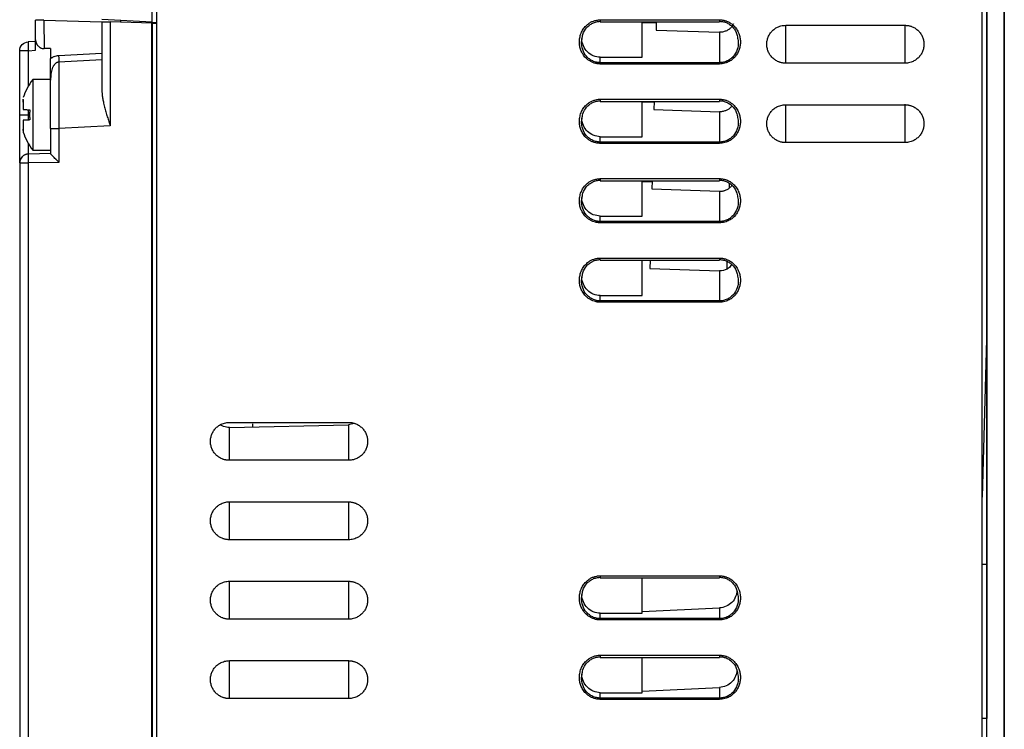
# Model space of a CAD drawing. Header units: millimetres. Extents: x 188.8 to 211.3, y 176 to 224.
# Tile 4 of 10: x 188.8 to 199.9, y 199.5 to 207.6. Entities that reach past the tile are written whole.
import ezdxf

# ---------------------------------------------------------------- set-up
doc = ezdxf.new("R2010")
doc.units = ezdxf.units.MM

msp = doc.modelspace()

# ---------------------------------------------------------------- linework, layer by layer
at = {"color": 7, "linetype": 'Continuous', "lineweight": 25}
for p, q in [((190.26, 207.549), (190.26, 221.399)), ((190.31, 221.399), (190.31, 183.796)), ((199.66, 182.699), (199.66, 221.399)), ((199.712, 177.823), (199.712, 221.194)), ((199.908, 221.194), (199.908, 177.82)), ((199.91, 177.719), (199.91, 221.194)), ((199.711, 214.793), (199.711, 204.092)), ((188.94, 207.349), (188.94, 207.573)), ((189.035, 207.571), (189.038, 207.249)), ((189.035, 207.571), (189.69, 207.554)), ((190.26, 207.549), (189.69, 207.579)), ((189.69, 207.554), (189.69, 206.796)), ((189.785, 207.551), (189.785, 206.375)), ((190.256, 207.539), (189.785, 207.551)), ((189.9, 207.568), (189.9, 207.548)), ((190.256, 183.61), (190.256, 207.539)), ((190.256, 207.539), (190.26, 207.539)), ((190.26, 207.549), (190.31, 207.546)), ((190.26, 207.539), (190.26, 183.795)), ((190.26, 207.539), (190.31, 207.537)), ((195.335, 207.576), (196.685, 207.576)), ((195.335, 207.551), (196.686, 207.551)), ((195.81, 207.151), (195.81, 207.551)), ((195.81, 207.545), (195.968, 207.541)), ((195.968, 207.551), (195.966, 207.459)), ((197.435, 207.514), (198.785, 207.514)), ((195.966, 207.459), (196.685, 207.435)), ((196.685, 207.435), (196.685, 207.09)), ((188.94, 207.33), (188.855, 207.325)), ((188.94, 207.249), (188.94, 207.349)), ((188.76, 206.499), (188.76, 207.225)), ((188.858, 207.225), (188.789, 207.225)), ((188.858, 207.225), (188.94, 207.23)), ((189.11, 207.249), (189.038, 207.249)), ((189.11, 207.249), (189.11, 207.137)), ((189.201, 207.172), (189.69, 207.197)), ((189.69, 207.122), (189.203, 207.097)), ((195.335, 207.09), (195.335, 207.151)), ((195.335, 207.151), (195.81, 207.151)), ((196.685, 207.09), (195.335, 207.09)), ((196.685, 207.075), (195.335, 207.075)), ((198.785, 207.084), (197.435, 207.084)), ((189.11, 206.899), (188.908, 206.899)), ((195.335, 206.676), (196.685, 206.676)), ((195.335, 206.651), (196.686, 206.651)), ((195.81, 206.251), (195.81, 206.651)), ((195.81, 206.645), (195.945, 206.642)), ((195.945, 206.651), (195.943, 206.559)), ((197.435, 206.614), (198.785, 206.614)), ((198.785, 206.619), (198.785, 206.184)), ((188.76, 206.499), (188.858, 206.499)), ((195.943, 206.559), (196.685, 206.534)), ((196.685, 206.534), (196.685, 206.19)), ((189.11, 206.345), (189.11, 206.059)), ((189.785, 206.375), (189.205, 206.345)), ((189.205, 206.345), (189.205, 205.96)), ((195.335, 206.19), (195.335, 206.251)), ((195.335, 206.251), (195.81, 206.251)), ((196.685, 206.19), (195.335, 206.19)), ((196.685, 206.175), (195.335, 206.175)), ((198.785, 206.184), (197.435, 206.184)), ((189.11, 206.059), (188.858, 206.054)), ((188.908, 206.099), (189.11, 206.099)), ((188.76, 205.954), (188.76, 178.599)), ((189.205, 205.96), (188.855, 205.954)), ((188.855, 205.954), (188.855, 178.599)), ((195.335, 205.776), (196.685, 205.776)), ((195.335, 205.751), (196.686, 205.751)), ((195.81, 205.351), (195.81, 205.751)), ((195.81, 205.745), (195.921, 205.742)), ((195.921, 205.751), (195.919, 205.659)), ((195.919, 205.659), (196.685, 205.633)), ((196.685, 205.633), (196.685, 205.29)), ((195.335, 205.29), (195.335, 205.351)), ((195.335, 205.351), (195.81, 205.351)), ((196.685, 205.29), (195.335, 205.29)), ((196.685, 205.275), (195.335, 205.275)), ((195.335, 204.876), (196.685, 204.876)), ((195.335, 204.851), (196.686, 204.851)), ((195.81, 204.451), (195.81, 204.851)), ((195.898, 204.851), (195.895, 204.758)), ((195.895, 204.758), (196.685, 204.732)), ((196.685, 204.732), (196.685, 204.39)), ((195.335, 204.39), (195.335, 204.451)), ((195.335, 204.451), (195.81, 204.451)), ((196.685, 204.39), (195.335, 204.39)), ((196.685, 204.375), (196.685, 204.39)), ((196.685, 204.375), (195.335, 204.375)), ((199.711, 204.092), (199.66, 202.165)), ((199.711, 204.092), (199.711, 201.402)), ((191.135, 203.014), (192.485, 203.014)), ((191.135, 202.956), (192.485, 202.987)), ((191.135, 202.584), (191.135, 202.956)), ((191.4, 202.962), (191.4, 202.999)), ((192.547, 203.001), (192.485, 202.987)), ((192.485, 202.987), (192.485, 202.584)), ((192.485, 202.584), (191.135, 202.584)), ((191.135, 202.114), (192.485, 202.114)), ((192.485, 201.684), (191.135, 201.684)), ((199.711, 201.402), (199.711, 199.659)), ((195.335, 201.276), (196.685, 201.276)), ((191.135, 201.214), (192.485, 201.214)), ((195.335, 201.251), (196.686, 201.251)), ((195.81, 200.851), (195.81, 201.251)), ((195.335, 200.79), (195.335, 200.851)), ((195.335, 200.851), (195.81, 200.851)), ((195.81, 200.87), (196.685, 200.911)), ((196.685, 200.911), (196.685, 200.79)), ((192.485, 200.784), (191.135, 200.784)), ((196.685, 200.79), (195.335, 200.79)), ((196.685, 200.775), (195.335, 200.775)), ((195.335, 200.376), (196.685, 200.376)), ((191.135, 200.314), (192.485, 200.314)), ((195.335, 200.351), (196.686, 200.351)), ((195.81, 199.951), (195.81, 200.351)), ((195.335, 199.89), (195.335, 199.951)), ((195.335, 199.951), (195.81, 199.951)), ((195.81, 199.97), (196.685, 200.011)), ((196.685, 200.011), (196.685, 199.89)), ((192.485, 199.884), (191.135, 199.884)), ((196.685, 199.89), (195.335, 199.89)), ((196.685, 199.875), (195.335, 199.875)), ((199.711, 199.659), (199.66, 199.658)), ((199.71, 199.659), (199.71, 194.598))]:
    msp.add_line(p, q, dxfattribs=at)
at = {"color": 8, "linetype": 'Continuous', "lineweight": 25}
for p, q in [((195.335, 207.576), (195.335, 207.551)), ((197.435, 207.084), (197.435, 207.514)), ((198.785, 207.514), (198.785, 207.084)), ((188.858, 206.826), (188.858, 207.225)), ((195.335, 206.676), (195.335, 206.651)), ((197.435, 206.184), (197.435, 206.614)), ((188.858, 206.499), (188.858, 206.557)), ((188.858, 206.439), (188.858, 206.499)), ((188.858, 206.054), (188.858, 206.172)), ((195.335, 205.776), (195.335, 205.751)), ((196.796, 205.724), (196.795, 205.668)), ((196.771, 204.751), (196.773, 204.838)), ((191.135, 201.684), (191.135, 202.114)), ((192.485, 202.114), (192.485, 201.684)), ((199.711, 201.402), (199.66, 201.403)), ((195.335, 201.276), (195.335, 201.251)), ((191.135, 200.784), (191.135, 201.214)), ((192.485, 201.214), (192.485, 200.784)), ((195.335, 200.376), (195.335, 200.351)), ((191.135, 199.884), (191.135, 200.314)), ((192.485, 200.314), (192.485, 199.884))]:
    msp.add_line(p, q, dxfattribs=at)
at = {"color": 7, "linetype": 'Continuous', "lineweight": 25}
for centre, radius, start, end in [((189.42, 206.499), 0.65, 142.0079, 162.4978), ((189.42, 206.499), 0.65, 197.4968, 217.9702), ((188.86, 205.954), 0.1, 134.5337, 156.4832)]:
    msp.add_arc(centre, radius, start, end, dxfattribs=at)
for points, knots in [([(189.035, 207.571), (189.031, 207.571), (189.025, 207.571), (189.015, 207.571), (189.005, 207.572), (188.996, 207.572), (188.988, 207.572), (188.98, 207.572), (188.973, 207.572), (188.967, 207.573), (188.961, 207.573), (188.957, 207.573), (188.952, 207.573), (188.949, 207.573), (188.946, 207.573), (188.944, 207.573), (188.942, 207.573), (188.941, 207.573), (188.94, 207.573), (188.94, 207.573), (188.94, 207.573)], [0, 0, 0, 0, 0.0686711, 0.1357992, 0.2013843, 0.2654263, 0.3279253, 0.3888812, 0.448294, 0.5061637, 0.5624904, 0.617274, 0.6705146, 0.7222123, 0.772367, 0.8209789, 0.868048, 0.9135745, 0.9575584, 1, 1, 1, 1]), ([(189.69, 207.554), (189.69, 207.554), (189.69, 207.554), (189.692, 207.554), (189.694, 207.554), (189.698, 207.553), (189.705, 207.553), (189.717, 207.553), (189.732, 207.553), (189.749, 207.552), (189.767, 207.552), (189.779, 207.551), (189.785, 207.551)], [0, 0, 0, 0, 0.060396, 0.12033, 0.180308, 0.240837, 0.370277, 0.500069, 0.629526, 0.759335, 0.879578, 1, 1, 1, 1]), ([(195.335, 207.075), (195.331, 207.076), (195.321, 207.076), (195.308, 207.077), (195.294, 207.079), (195.275, 207.083), (195.25, 207.091), (195.222, 207.105), (195.195, 207.122), (195.165, 207.149), (195.136, 207.185), (195.114, 207.231), (195.101, 207.277), (195.097, 207.324), (195.102, 207.373), (195.115, 207.423), (195.14, 207.47), (195.172, 207.509), (195.206, 207.537), (195.24, 207.556), (195.269, 207.566), (195.294, 207.572), (195.314, 207.575), (195.328, 207.576), (195.335, 207.576)], [0, 0, 0, 0, 0.018027, 0.036032, 0.054081, 0.07224, 0.113213, 0.154404, 0.196002, 0.237938, 0.312729, 0.374536, 0.437394, 0.498101, 0.559154, 0.630735, 0.701561, 0.764147, 0.826412, 0.872072, 0.91785, 0.945595, 0.972897, 1, 1, 1, 1]), ([(195.129, 207.355), (195.131, 207.373), (195.137, 207.421), (195.169, 207.477), (195.211, 207.517), (195.249, 207.54), (195.291, 207.555), (195.32, 207.558), (195.335, 207.559)], [0, 0, 0, 0, 0.177732, 0.450332, 0.587203, 0.724764, 0.862579, 1, 1, 1, 1]), ([(196.685, 207.576), (196.69, 207.576), (196.699, 207.576), (196.712, 207.574), (196.726, 207.572), (196.739, 207.569), (196.753, 207.566), (196.775, 207.558), (196.806, 207.543), (196.844, 207.513), (196.879, 207.473), (196.904, 207.426), (196.918, 207.377), (196.923, 207.331), (196.92, 207.285), (196.909, 207.24), (196.891, 207.198), (196.866, 207.16), (196.834, 207.128), (196.802, 207.106), (196.772, 207.092), (196.745, 207.083), (196.716, 207.077), (196.696, 207.076), (196.685, 207.075)], [0, 0, 0, 0, 0.017967, 0.035822, 0.053629, 0.071457, 0.089369, 0.107433, 0.165129, 0.223391, 0.296564, 0.371228, 0.431896, 0.493116, 0.553057, 0.612524, 0.67246, 0.731843, 0.790607, 0.849087, 0.883724, 0.918395, 0.959184, 1, 1, 1, 1]), ([(196.685, 207.559), (196.7, 207.558), (196.729, 207.556), (196.771, 207.541), (196.809, 207.518), (196.851, 207.477), (196.884, 207.421), (196.889, 207.374), (196.892, 207.355)], [0, 0, 0, 0, 0.138123, 0.2761, 0.41386, 0.551378, 0.824732, 1, 1, 1, 1]), ([(196.844, 207.529), (196.841, 207.525), (196.837, 207.517), (196.83, 207.505), (196.821, 207.494), (196.81, 207.482), (196.797, 207.471), (196.783, 207.461), (196.766, 207.452), (196.748, 207.445), (196.729, 207.439), (196.707, 207.435), (196.693, 207.435), (196.685, 207.435)], [0, 0, 0, 0, 0.067239, 0.139041, 0.215405, 0.296364, 0.382032, 0.472557, 0.568044, 0.668534, 0.774021, 0.884491, 1, 1, 1, 1]), ([(197.435, 207.084), (197.43, 207.084), (197.421, 207.084), (197.407, 207.086), (197.393, 207.088), (197.38, 207.091), (197.366, 207.095), (197.344, 207.104), (197.315, 207.119), (197.282, 207.146), (197.255, 207.178), (197.236, 207.216), (197.223, 207.257), (197.219, 207.299), (197.223, 207.341), (197.236, 207.381), (197.255, 207.419), (197.282, 207.452), (197.315, 207.479), (197.348, 207.496), (197.38, 207.507), (197.407, 207.513), (197.426, 207.513), (197.435, 207.514)], [0, 0, 0, 0, 0.0207842, 0.041483, 0.0621864, 0.0829842, 0.1039653, 0.1252161, 0.1881051, 0.2500823, 0.3120308, 0.37502, 0.4379568, 0.5000321, 0.5620299, 0.6250443, 0.6879559, 0.7499819, 0.8118818, 0.8748482, 0.9170262, 0.958505, 1, 1, 1, 1]), ([(198.785, 207.514), (198.79, 207.514), (198.799, 207.513), (198.813, 207.512), (198.827, 207.51), (198.841, 207.506), (198.854, 207.502), (198.876, 207.494), (198.905, 207.479), (198.938, 207.452), (198.965, 207.419), (198.985, 207.381), (198.997, 207.341), (199.002, 207.299), (198.997, 207.257), (198.985, 207.216), (198.965, 207.178), (198.938, 207.146), (198.905, 207.119), (198.872, 207.101), (198.841, 207.091), (198.813, 207.085), (198.794, 207.084), (198.785, 207.084)], [0, 0, 0, 0, 0.020784, 0.041483, 0.062187, 0.082985, 0.103966, 0.125217, 0.188105, 0.250082, 0.312031, 0.37502, 0.437957, 0.500032, 0.56203, 0.625044, 0.687956, 0.749982, 0.811882, 0.874848, 0.917026, 0.958505, 1, 1, 1, 1]), ([(188.76, 207.225), (188.76, 207.251), (188.77, 207.276), (188.805, 207.313), (188.83, 207.324), (188.855, 207.325)], [0, 0, 0, 0, 0.5, 0.5, 1, 1, 1, 1]), ([(188.855, 207.325), (188.854, 207.325), (188.855, 207.315), (188.856, 207.278), (188.857, 207.252), (188.858, 207.225)], [0, 0, 0, 0, 0.5, 0.5, 1, 1, 1, 1]), ([(188.94, 207.349), (188.94, 207.346), (188.94, 207.34), (188.942, 207.331), (188.943, 207.324), (188.945, 207.318), (188.949, 207.308), (188.955, 207.294), (188.968, 207.279), (188.983, 207.266), (188.999, 207.257), (189.013, 207.252), (189.025, 207.25), (189.033, 207.249), (189.038, 207.249)], [0, 0, 0, 0, 0.070384, 0.133152, 0.188304, 0.235843, 0.275771, 0.425413, 0.553376, 0.682604, 0.797758, 0.867527, 0.934645, 1, 1, 1, 1]), ([(195.335, 207.151), (195.308, 207.154), (195.254, 207.161), (195.184, 207.208), (195.14, 207.277), (195.122, 207.341), (195.131, 207.376), (195.133, 207.385)], [0, 0, 0, 0, 0.229085, 0.461229, 0.692154, 0.922825, 1, 1, 1, 1]), ([(189.11, 207.137), (189.113, 207.139), (189.12, 207.144), (189.13, 207.15), (189.141, 207.156), (189.156, 207.163), (189.175, 207.169), (189.192, 207.171), (189.201, 207.172)], [0, 0, 0, 0, 0.124179, 0.246373, 0.367189, 0.487252, 0.744677, 1, 1, 1, 1]), ([(189.201, 207.172), (189.201, 207.158), (189.202, 207.143), (189.203, 207.117), (189.203, 207.106), (189.203, 207.097)], [0, 0, 0, 0, 0.5, 0.5, 1, 1, 1, 1]), ([(189.11, 206.892), (189.11, 206.901), (189.11, 206.923), (189.11, 206.958), (189.11, 206.991), (189.11, 207.022), (189.11, 207.05), (189.11, 207.077), (189.11, 207.099), (189.11, 207.118), (189.11, 207.131), (189.11, 207.137)], [0, 0, 0, 0, 0.117208, 0.280827, 0.436366, 0.542009, 0.671275, 0.781565, 0.858905, 0.931504, 1, 1, 1, 1]), ([(189.203, 207.097), (189.2, 207.096), (189.196, 207.096), (189.189, 207.094), (189.181, 207.091), (189.174, 207.088), (189.168, 207.083), (189.161, 207.077), (189.155, 207.07), (189.149, 207.063), (189.143, 207.055), (189.138, 207.045), (189.133, 207.035), (189.127, 207.019), (189.119, 206.994), (189.114, 206.962), (189.111, 206.927), (189.11, 206.904), (189.11, 206.892)], [0, 0, 0, 0, 0.028306, 0.0574, 0.087601, 0.119182, 0.152367, 0.18734, 0.224241, 0.263182, 0.304245, 0.347493, 0.392973, 0.44072, 0.566231, 0.709199, 0.84603, 1, 1, 1, 1]), ([(189.203, 207.097), (189.203, 207.09), (189.203, 207.076), (189.203, 207.055), (189.203, 207.033), (189.203, 207.01), (189.203, 206.987), (189.203, 206.963), (189.203, 206.938), (189.203, 206.913), (189.203, 206.887), (189.203, 206.861), (189.203, 206.834), (189.203, 206.806), (189.203, 206.778), (189.203, 206.742), (189.203, 206.697), (189.204, 206.642), (189.204, 206.585), (189.204, 206.527), (189.204, 206.467), (189.205, 206.407), (189.205, 206.366), (189.205, 206.345)], [0, 0, 0, 0, 0.036066, 0.072189, 0.108371, 0.144611, 0.18091, 0.217267, 0.253683, 0.290158, 0.326692, 0.363285, 0.399938, 0.43665, 0.473422, 0.510254, 0.577496, 0.645644, 0.714699, 0.784661, 0.855532, 0.927311, 1, 1, 1, 1]), ([(188.908, 206.899), (188.908, 206.899), (188.908, 206.888), (188.908, 206.848), (188.908, 206.819), (188.908, 206.745), (188.908, 206.7), (188.908, 206.603), (188.908, 206.551), (188.908, 206.499)], [0, 0, 0, 0, 0.25, 0.25, 0.5, 0.5, 0.75, 0.75, 1, 1, 1, 1]), ([(189.11, 206.345), (189.11, 206.355), (189.11, 206.375), (189.11, 206.405), (189.11, 206.435), (189.11, 206.465), (189.11, 206.495), (189.11, 206.524), (189.11, 206.554), (189.11, 206.583), (189.11, 206.627), (189.11, 206.687), (189.11, 206.751), (189.11, 206.804), (189.11, 206.849), (189.11, 206.878), (189.11, 206.892)], [0, 0, 0, 0, 0.0514674, 0.1027269, 0.1538352, 0.2048497, 0.255828, 0.306828, 0.3579072, 0.4091231, 0.4605328, 0.5953481, 0.7299648, 0.8200801, 0.9099875, 1, 1, 1, 1]), ([(189.69, 206.796), (189.69, 206.79), (189.69, 206.777), (189.692, 206.757), (189.693, 206.737), (189.696, 206.715), (189.7, 206.684), (189.708, 206.642), (189.721, 206.588), (189.736, 206.532), (189.752, 206.478), (189.769, 206.426), (189.78, 206.392), (189.785, 206.375)], [0, 0, 0, 0, 0.045601, 0.09343, 0.143501, 0.195826, 0.250413, 0.36271, 0.499796, 0.63216, 0.759646, 0.882258, 1, 1, 1, 1]), ([(188.8, 206.662), (188.8, 206.664), (188.8, 206.666), (188.8, 206.669), (188.8, 206.672), (188.8, 206.674), (188.8, 206.674), (188.8, 206.675)], [0, 0, 0, 0, 0.166598, 0.332302, 0.500208, 0.749373, 1, 1, 1, 1]), ([(188.8, 206.674), (188.8, 206.673), (188.801, 206.672), (188.801, 206.67), (188.801, 206.666), (188.8, 206.663), (188.8, 206.661)], [0, 0, 0, 0, 0.253885, 0.499716, 0.745702, 1, 1, 1, 1]), ([(188.8, 206.641), (188.8, 206.641), (188.8, 206.641), (188.8, 206.642), (188.8, 206.644), (188.8, 206.647), (188.8, 206.653), (188.8, 206.659), (188.8, 206.662)], [0, 0, 0, 0, 0.125392, 0.249695, 0.374233, 0.500321, 0.749923, 1, 1, 1, 1]), ([(188.8, 206.661), (188.8, 206.658), (188.8, 206.653), (188.8, 206.645), (188.8, 206.636), (188.8, 206.627), (188.8, 206.614), (188.8, 206.599), (188.8, 206.579), (188.8, 206.566), (188.8, 206.559)], [0, 0, 0, 0, 0.099828, 0.199319, 0.298904, 0.399016, 0.500082, 0.666075, 0.832083, 1, 1, 1, 1]), ([(195.335, 206.175), (195.331, 206.176), (195.321, 206.176), (195.308, 206.177), (195.294, 206.179), (195.275, 206.183), (195.25, 206.191), (195.222, 206.205), (195.195, 206.222), (195.165, 206.249), (195.136, 206.285), (195.114, 206.331), (195.101, 206.377), (195.097, 206.424), (195.102, 206.473), (195.115, 206.523), (195.14, 206.57), (195.172, 206.609), (195.206, 206.637), (195.24, 206.656), (195.269, 206.666), (195.294, 206.672), (195.314, 206.675), (195.328, 206.676), (195.335, 206.676)], [0, 0, 0, 0, 0.0180267, 0.0360315, 0.0540808, 0.0722404, 0.1132132, 0.1544041, 0.1960022, 0.2379379, 0.3127289, 0.3745358, 0.4373939, 0.498101, 0.5591542, 0.6307349, 0.7015614, 0.7641474, 0.826412, 0.8720724, 0.9178496, 0.9455951, 0.9728966, 1, 1, 1, 1]), ([(195.129, 206.455), (195.131, 206.473), (195.137, 206.521), (195.169, 206.577), (195.211, 206.617), (195.249, 206.64), (195.291, 206.655), (195.32, 206.658), (195.335, 206.659)], [0, 0, 0, 0, 0.177732, 0.450332, 0.587203, 0.724764, 0.862579, 1, 1, 1, 1]), ([(196.685, 206.676), (196.69, 206.676), (196.699, 206.676), (196.712, 206.674), (196.726, 206.672), (196.739, 206.669), (196.753, 206.666), (196.775, 206.658), (196.806, 206.643), (196.844, 206.613), (196.879, 206.573), (196.904, 206.526), (196.918, 206.477), (196.923, 206.431), (196.92, 206.385), (196.909, 206.34), (196.891, 206.298), (196.866, 206.26), (196.834, 206.228), (196.802, 206.206), (196.772, 206.192), (196.745, 206.183), (196.716, 206.177), (196.696, 206.176), (196.685, 206.175)], [0, 0, 0, 0, 0.017967, 0.035822, 0.053629, 0.071457, 0.089369, 0.107433, 0.165129, 0.223391, 0.296564, 0.371228, 0.431896, 0.493116, 0.553057, 0.612524, 0.67246, 0.731843, 0.790607, 0.849087, 0.883724, 0.918395, 0.959184, 1, 1, 1, 1]), ([(196.685, 206.659), (196.7, 206.658), (196.729, 206.656), (196.771, 206.641), (196.809, 206.618), (196.851, 206.577), (196.884, 206.521), (196.889, 206.474), (196.892, 206.455)], [0, 0, 0, 0, 0.1381228, 0.2760998, 0.4138603, 0.5513775, 0.8247319, 1, 1, 1, 1]), ([(197.435, 206.184), (197.43, 206.184), (197.421, 206.184), (197.407, 206.186), (197.393, 206.188), (197.38, 206.191), (197.366, 206.195), (197.344, 206.204), (197.315, 206.219), (197.282, 206.246), (197.255, 206.278), (197.236, 206.316), (197.223, 206.357), (197.219, 206.399), (197.223, 206.441), (197.236, 206.481), (197.255, 206.519), (197.282, 206.552), (197.315, 206.579), (197.348, 206.596), (197.38, 206.607), (197.407, 206.613), (197.426, 206.613), (197.435, 206.614)], [0, 0, 0, 0, 0.020784, 0.041483, 0.062186, 0.082984, 0.103965, 0.125216, 0.188105, 0.250082, 0.312031, 0.37502, 0.437957, 0.500032, 0.56203, 0.625044, 0.687956, 0.749982, 0.811882, 0.874848, 0.917026, 0.958505, 1, 1, 1, 1]), ([(198.785, 206.614), (198.79, 206.614), (198.799, 206.613), (198.813, 206.612), (198.827, 206.61), (198.841, 206.606), (198.854, 206.602), (198.876, 206.594), (198.905, 206.579), (198.938, 206.552), (198.965, 206.519), (198.985, 206.481), (198.997, 206.441), (199.002, 206.399), (198.997, 206.357), (198.985, 206.316), (198.965, 206.278), (198.938, 206.246), (198.905, 206.219), (198.872, 206.201), (198.841, 206.191), (198.813, 206.185), (198.794, 206.184), (198.785, 206.184)], [0, 0, 0, 0, 0.020784, 0.041483, 0.062187, 0.082985, 0.103966, 0.125217, 0.188105, 0.250082, 0.312031, 0.37502, 0.437957, 0.500032, 0.56203, 0.625044, 0.687956, 0.749982, 0.811882, 0.874848, 0.917026, 0.958505, 1, 1, 1, 1]), ([(188.76, 205.954), (188.76, 205.954), (188.76, 205.955), (188.76, 205.956), (188.76, 205.958), (188.76, 205.96), (188.76, 205.965), (188.76, 205.975), (188.76, 205.992), (188.76, 206.015), (188.76, 206.052), (188.76, 206.111), (188.76, 206.184), (188.76, 206.248), (188.76, 206.297), (188.76, 206.348), (188.76, 206.393), (188.76, 206.432), (188.76, 206.466), (188.76, 206.488), (188.76, 206.499)], [0, 0, 0, 0, 0.023334, 0.046627, 0.069908, 0.093211, 0.116565, 0.178298, 0.240092, 0.304399, 0.368768, 0.500006, 0.631244, 0.695551, 0.759919, 0.821652, 0.883446, 0.922308, 0.961111, 1, 1, 1, 1]), ([(188.8, 206.559), (188.803, 206.559), (188.808, 206.559), (188.817, 206.558), (188.826, 206.558), (188.837, 206.558), (188.849, 206.557), (188.862, 206.557), (188.871, 206.557), (188.876, 206.557)], [0, 0, 0, 0, 0.140227, 0.28133, 0.423309, 0.566165, 0.709898, 0.854509, 1, 1, 1, 1]), ([(188.876, 206.557), (188.875, 206.549), (188.873, 206.534), (188.872, 206.51), (188.872, 206.487), (188.873, 206.464), (188.875, 206.448), (188.876, 206.441)], [0, 0, 0, 0, 0.200105, 0.400053, 0.599947, 0.799895, 1, 1, 1, 1]), ([(188.908, 206.499), (188.908, 206.446), (188.908, 206.394), (188.908, 206.297), (188.908, 206.253), (188.908, 206.179), (188.908, 206.149), (188.908, 206.109), (188.908, 206.099), (188.908, 206.099)], [0, 0, 0, 0, 0.25, 0.25, 0.5, 0.5, 0.75, 0.75, 1, 1, 1, 1]), ([(196.819, 206.591), (196.816, 206.588), (196.811, 206.582), (196.801, 206.573), (196.789, 206.564), (196.776, 206.556), (196.761, 206.549), (196.744, 206.542), (196.726, 206.537), (196.706, 206.534), (196.692, 206.534), (196.685, 206.534)], [0, 0, 0, 0, 0.080587, 0.168594, 0.264141, 0.367344, 0.478287, 0.597013, 0.723526, 0.857829, 1, 1, 1, 1]), ([(188.876, 206.441), (188.871, 206.441), (188.862, 206.44), (188.849, 206.44), (188.837, 206.44), (188.826, 206.439), (188.817, 206.439), (188.808, 206.439), (188.803, 206.439), (188.8, 206.439)], [0, 0, 0, 0, 0.145491, 0.290102, 0.433835, 0.576691, 0.71867, 0.859773, 1, 1, 1, 1]), ([(188.8, 206.439), (188.8, 206.435), (188.8, 206.426), (188.8, 206.414), (188.8, 206.403), (188.8, 206.392), (188.8, 206.379), (188.8, 206.364), (188.8, 206.349), (188.8, 206.341), (188.8, 206.337)], [0, 0, 0, 0, 0.101107, 0.201259, 0.300867, 0.40034, 0.500082, 0.667898, 0.833871, 1, 1, 1, 1]), ([(195.335, 206.251), (195.308, 206.254), (195.254, 206.261), (195.184, 206.308), (195.14, 206.377), (195.122, 206.441), (195.131, 206.476), (195.133, 206.485)], [0, 0, 0, 0, 0.2290845, 0.4612293, 0.6921537, 0.9228249, 1, 1, 1, 1]), ([(188.8, 206.337), (188.8, 206.335), (188.801, 206.332), (188.801, 206.328), (188.801, 206.325), (188.8, 206.324), (188.8, 206.324)], [0, 0, 0, 0, 0.2542984, 0.5002838, 0.7461153, 1, 1, 1, 1]), ([(188.8, 206.323), (188.8, 206.323), (188.8, 206.323), (188.8, 206.324), (188.8, 206.326), (188.8, 206.33), (188.8, 206.333), (188.8, 206.335)], [0, 0, 0, 0, 0.166598, 0.332302, 0.500208, 0.749373, 1, 1, 1, 1]), ([(188.8, 206.324), (188.8, 206.321), (188.8, 206.317), (188.8, 206.312), (188.8, 206.308), (188.8, 206.306), (188.8, 206.304), (188.8, 206.304), (188.8, 206.304)], [0, 0, 0, 0, 0.168848, 0.335331, 0.500546, 0.665629, 0.831733, 1, 1, 1, 1]), ([(189.11, 206.345), (189.11, 206.345), (189.112, 206.345), (189.121, 206.345), (189.128, 206.345), (189.147, 206.345), (189.158, 206.345), (189.181, 206.345), (189.193, 206.345), (189.205, 206.345)], [0, 0, 0, 0, 0.25, 0.25, 0.5, 0.5, 0.75, 0.75, 1, 1, 1, 1]), ([(188.858, 206.054), (188.855, 206.054), (188.849, 206.054), (188.841, 206.053), (188.834, 206.051), (188.827, 206.049), (188.82, 206.046), (188.812, 206.042), (188.804, 206.037), (188.796, 206.032), (188.791, 206.027), (188.789, 206.024)], [0, 0, 0, 0, 0.121875, 0.230862, 0.326957, 0.410157, 0.480462, 0.630165, 0.737555, 0.869854, 1, 1, 1, 1]), ([(188.858, 206.054), (188.857, 206.054), (188.856, 206.044), (188.855, 206.007), (188.854, 205.981), (188.855, 205.954)], [0, 0, 0, 0, 0.5, 0.5, 1, 1, 1, 1]), ([(189.205, 205.96), (189.202, 205.964), (189.196, 205.969), (189.188, 205.978), (189.18, 205.985), (189.174, 205.991), (189.164, 206.001), (189.151, 206.014), (189.136, 206.029), (189.124, 206.042), (189.116, 206.05), (189.112, 206.055), (189.11, 206.058), (189.11, 206.058), (189.11, 206.059)], [0, 0, 0, 0, 0.070326, 0.132975, 0.187948, 0.235247, 0.274874, 0.424224, 0.552023, 0.681353, 0.796789, 0.866849, 0.934298, 1, 1, 1, 1]), ([(188.76, 205.954), (188.76, 205.954), (188.76, 205.954), (188.762, 205.954), (188.765, 205.954), (188.768, 205.954), (188.773, 205.954), (188.78, 205.954), (188.789, 205.954), (188.802, 205.954), (188.818, 205.954), (188.836, 205.954), (188.848, 205.954), (188.855, 205.954)], [0, 0, 0, 0, 0.067513, 0.134507, 0.202252, 0.271874, 0.344304, 0.420265, 0.500265, 0.621247, 0.759446, 0.863499, 1, 1, 1, 1]), ([(195.335, 205.275), (195.331, 205.276), (195.321, 205.276), (195.308, 205.277), (195.294, 205.279), (195.275, 205.283), (195.25, 205.291), (195.222, 205.305), (195.195, 205.322), (195.165, 205.349), (195.136, 205.385), (195.114, 205.431), (195.101, 205.477), (195.097, 205.524), (195.102, 205.573), (195.115, 205.623), (195.14, 205.67), (195.172, 205.709), (195.206, 205.737), (195.24, 205.756), (195.269, 205.766), (195.294, 205.772), (195.314, 205.775), (195.328, 205.776), (195.335, 205.776)], [0, 0, 0, 0, 0.018027, 0.036032, 0.054081, 0.07224, 0.113213, 0.154404, 0.196002, 0.237938, 0.312729, 0.374536, 0.437394, 0.498101, 0.559154, 0.630735, 0.701561, 0.764147, 0.826412, 0.872072, 0.91785, 0.945595, 0.972897, 1, 1, 1, 1]), ([(195.129, 205.555), (195.131, 205.573), (195.137, 205.621), (195.169, 205.677), (195.211, 205.717), (195.249, 205.74), (195.291, 205.755), (195.32, 205.758), (195.335, 205.759)], [0, 0, 0, 0, 0.177732, 0.450332, 0.587203, 0.724764, 0.862579, 1, 1, 1, 1]), ([(196.685, 205.776), (196.69, 205.776), (196.699, 205.776), (196.712, 205.774), (196.726, 205.772), (196.739, 205.769), (196.753, 205.766), (196.775, 205.758), (196.806, 205.743), (196.844, 205.713), (196.879, 205.673), (196.904, 205.626), (196.918, 205.577), (196.923, 205.531), (196.92, 205.485), (196.909, 205.44), (196.891, 205.398), (196.866, 205.36), (196.834, 205.328), (196.802, 205.306), (196.772, 205.292), (196.745, 205.283), (196.716, 205.277), (196.696, 205.276), (196.685, 205.275)], [0, 0, 0, 0, 0.017967, 0.0358215, 0.0536293, 0.0714566, 0.0893693, 0.1074325, 0.1651289, 0.2233914, 0.296564, 0.3712281, 0.4318956, 0.4931158, 0.5530566, 0.6125245, 0.6724596, 0.7318432, 0.7906069, 0.8490872, 0.8837243, 0.9183948, 0.9591842, 1, 1, 1, 1]), ([(196.685, 205.759), (196.7, 205.758), (196.729, 205.756), (196.771, 205.741), (196.809, 205.718), (196.851, 205.677), (196.884, 205.621), (196.889, 205.574), (196.892, 205.555)], [0, 0, 0, 0, 0.1381228, 0.2760998, 0.4138603, 0.5513775, 0.8247319, 1, 1, 1, 1]), ([(196.685, 205.633), (196.689, 205.633), (196.697, 205.633), (196.708, 205.634), (196.72, 205.635), (196.732, 205.638), (196.745, 205.642), (196.761, 205.648), (196.779, 205.656), (196.789, 205.664), (196.795, 205.668)], [0, 0, 0, 0, 0.0997189, 0.1991186, 0.2986583, 0.398795, 0.4999779, 0.6681319, 0.8340839, 1, 1, 1, 1]), ([(196.824, 205.701), (196.823, 205.699), (196.816, 205.686), (196.805, 205.676), (196.795, 205.668)], [0, 0, 0, 0, 0.137856, 1, 1, 1, 1]), ([(195.335, 205.351), (195.308, 205.354), (195.254, 205.361), (195.184, 205.408), (195.14, 205.477), (195.122, 205.541), (195.131, 205.576), (195.133, 205.585)], [0, 0, 0, 0, 0.229085, 0.461229, 0.692154, 0.922825, 1, 1, 1, 1]), ([(195.335, 204.375), (195.331, 204.376), (195.321, 204.376), (195.308, 204.377), (195.294, 204.379), (195.275, 204.383), (195.25, 204.391), (195.222, 204.405), (195.195, 204.422), (195.165, 204.449), (195.136, 204.485), (195.114, 204.531), (195.101, 204.577), (195.097, 204.624), (195.102, 204.673), (195.115, 204.723), (195.14, 204.77), (195.172, 204.809), (195.206, 204.837), (195.24, 204.856), (195.269, 204.866), (195.294, 204.872), (195.314, 204.875), (195.328, 204.876), (195.335, 204.876)], [0, 0, 0, 0, 0.018027, 0.036032, 0.054081, 0.07224, 0.113213, 0.154404, 0.196002, 0.237938, 0.312729, 0.374536, 0.437394, 0.498101, 0.559154, 0.630735, 0.701561, 0.764147, 0.826412, 0.872072, 0.91785, 0.945595, 0.972897, 1, 1, 1, 1]), ([(195.129, 204.655), (195.131, 204.673), (195.137, 204.721), (195.169, 204.777), (195.211, 204.817), (195.249, 204.84), (195.291, 204.855), (195.32, 204.858), (195.335, 204.859)], [0, 0, 0, 0, 0.177732, 0.450332, 0.587203, 0.724764, 0.862579, 1, 1, 1, 1]), ([(196.685, 204.876), (196.69, 204.876), (196.699, 204.876), (196.712, 204.874), (196.726, 204.872), (196.739, 204.869), (196.753, 204.866), (196.775, 204.858), (196.806, 204.843), (196.844, 204.813), (196.879, 204.773), (196.904, 204.726), (196.918, 204.677), (196.923, 204.631), (196.92, 204.585), (196.909, 204.54), (196.891, 204.498), (196.866, 204.46), (196.834, 204.428), (196.802, 204.406), (196.772, 204.392), (196.745, 204.383), (196.716, 204.377), (196.696, 204.376), (196.685, 204.375)], [0, 0, 0, 0, 0.017967, 0.035822, 0.053629, 0.071457, 0.089369, 0.107433, 0.165129, 0.223391, 0.296564, 0.371228, 0.431896, 0.493116, 0.553057, 0.612524, 0.67246, 0.731843, 0.790607, 0.849087, 0.883724, 0.918395, 0.959184, 1, 1, 1, 1]), ([(196.685, 204.859), (196.7, 204.858), (196.729, 204.856), (196.771, 204.841), (196.809, 204.818), (196.851, 204.777), (196.884, 204.721), (196.889, 204.674), (196.892, 204.655)], [0, 0, 0, 0, 0.138123, 0.2761, 0.41386, 0.551378, 0.824732, 1, 1, 1, 1]), ([(196.821, 204.804), (196.816, 204.796), (196.807, 204.78), (196.79, 204.763), (196.777, 204.755), (196.771, 204.751)], [0, 0, 0, 0, 0.381469, 0.717081, 1, 1, 1, 1]), ([(195.335, 204.451), (195.308, 204.454), (195.254, 204.461), (195.184, 204.508), (195.14, 204.577), (195.122, 204.641), (195.131, 204.676), (195.133, 204.685)], [0, 0, 0, 0, 0.229085, 0.461229, 0.692154, 0.922825, 1, 1, 1, 1]), ([(191.135, 202.584), (191.13, 202.584), (191.121, 202.584), (191.107, 202.586), (191.093, 202.588), (191.08, 202.591), (191.066, 202.595), (191.044, 202.604), (191.015, 202.619), (190.982, 202.646), (190.955, 202.678), (190.936, 202.716), (190.923, 202.757), (190.919, 202.799), (190.923, 202.841), (190.936, 202.881), (190.955, 202.919), (190.982, 202.952), (191.015, 202.979), (191.048, 202.996), (191.08, 203.007), (191.107, 203.013), (191.126, 203.013), (191.135, 203.014)], [0, 0, 0, 0, 0.0207849, 0.0414843, 0.062188, 0.0829861, 0.1039673, 0.1252181, 0.1881057, 0.2500827, 0.3120312, 0.3750201, 0.4379572, 0.5000321, 0.5620296, 0.6250442, 0.6879556, 0.7499815, 0.8118812, 0.8748462, 0.9170243, 0.9585038, 1, 1, 1, 1]), ([(191.135, 202.956), (191.113, 202.958), (191.079, 202.962), (191.046, 202.977), (191.036, 202.985), (191.035, 202.985)], [0, 0, 0, 0, 0.641915, 0.967405, 1, 1, 1, 1]), ([(192.485, 203.014), (192.49, 203.014), (192.499, 203.013), (192.513, 203.012), (192.527, 203.01), (192.541, 203.006), (192.554, 203.002), (192.576, 202.994), (192.605, 202.979), (192.638, 202.952), (192.665, 202.919), (192.685, 202.881), (192.697, 202.841), (192.702, 202.799), (192.697, 202.757), (192.685, 202.716), (192.665, 202.678), (192.638, 202.646), (192.605, 202.619), (192.572, 202.601), (192.541, 202.591), (192.513, 202.585), (192.494, 202.584), (192.485, 202.584)], [0, 0, 0, 0, 0.020785, 0.041484, 0.062187, 0.082985, 0.103967, 0.125217, 0.188105, 0.250083, 0.312031, 0.37502, 0.437957, 0.500032, 0.56203, 0.625044, 0.687956, 0.749982, 0.811881, 0.874847, 0.917025, 0.958504, 1, 1, 1, 1]), ([(191.135, 201.684), (191.13, 201.684), (191.121, 201.684), (191.107, 201.686), (191.093, 201.688), (191.08, 201.691), (191.066, 201.695), (191.044, 201.704), (191.015, 201.719), (190.982, 201.746), (190.955, 201.778), (190.936, 201.816), (190.923, 201.857), (190.919, 201.899), (190.923, 201.941), (190.936, 201.981), (190.955, 202.019), (190.982, 202.052), (191.015, 202.079), (191.048, 202.096), (191.08, 202.107), (191.107, 202.113), (191.126, 202.113), (191.135, 202.114)], [0, 0, 0, 0, 0.020783, 0.041481, 0.062184, 0.082981, 0.103962, 0.125213, 0.188104, 0.250082, 0.312031, 0.37502, 0.437957, 0.500032, 0.56203, 0.625044, 0.687956, 0.749982, 0.811883, 0.874851, 0.917029, 0.958507, 1, 1, 1, 1]), ([(192.485, 202.114), (192.49, 202.114), (192.499, 202.113), (192.513, 202.112), (192.527, 202.11), (192.541, 202.106), (192.554, 202.102), (192.576, 202.094), (192.605, 202.079), (192.638, 202.052), (192.665, 202.019), (192.685, 201.981), (192.697, 201.941), (192.702, 201.899), (192.697, 201.857), (192.685, 201.816), (192.665, 201.778), (192.638, 201.746), (192.605, 201.719), (192.572, 201.701), (192.541, 201.691), (192.513, 201.685), (192.494, 201.684), (192.485, 201.684)], [0, 0, 0, 0, 0.020783, 0.04148, 0.062183, 0.08298, 0.103962, 0.125213, 0.188104, 0.250082, 0.312031, 0.37502, 0.437957, 0.500032, 0.56203, 0.625044, 0.687956, 0.749982, 0.811883, 0.874852, 0.91703, 0.958508, 1, 1, 1, 1]), ([(195.335, 200.775), (195.331, 200.776), (195.321, 200.776), (195.308, 200.777), (195.294, 200.779), (195.275, 200.783), (195.25, 200.791), (195.222, 200.805), (195.195, 200.822), (195.165, 200.849), (195.136, 200.885), (195.114, 200.931), (195.101, 200.977), (195.097, 201.024), (195.102, 201.073), (195.115, 201.123), (195.14, 201.17), (195.172, 201.209), (195.206, 201.237), (195.24, 201.256), (195.269, 201.266), (195.294, 201.272), (195.314, 201.275), (195.328, 201.276), (195.335, 201.276)], [0, 0, 0, 0, 0.018027, 0.036032, 0.054081, 0.07224, 0.113213, 0.154404, 0.196002, 0.237938, 0.312729, 0.374536, 0.437394, 0.498101, 0.559154, 0.630735, 0.701561, 0.764147, 0.826412, 0.872072, 0.91785, 0.945595, 0.972897, 1, 1, 1, 1]), ([(195.129, 201.055), (195.131, 201.073), (195.137, 201.121), (195.169, 201.177), (195.211, 201.217), (195.249, 201.24), (195.291, 201.255), (195.32, 201.258), (195.335, 201.259)], [0, 0, 0, 0, 0.177732, 0.450332, 0.587203, 0.724764, 0.862579, 1, 1, 1, 1]), ([(196.685, 201.276), (196.69, 201.276), (196.699, 201.276), (196.712, 201.274), (196.726, 201.272), (196.739, 201.269), (196.753, 201.266), (196.775, 201.258), (196.806, 201.243), (196.844, 201.213), (196.879, 201.173), (196.904, 201.126), (196.918, 201.077), (196.923, 201.031), (196.92, 200.985), (196.909, 200.94), (196.891, 200.898), (196.866, 200.86), (196.834, 200.828), (196.802, 200.806), (196.772, 200.792), (196.745, 200.783), (196.716, 200.777), (196.696, 200.776), (196.685, 200.775)], [0, 0, 0, 0, 0.017967, 0.035822, 0.053629, 0.071457, 0.089369, 0.107432, 0.165129, 0.223391, 0.296564, 0.371228, 0.431896, 0.493116, 0.553057, 0.612524, 0.67246, 0.731843, 0.790607, 0.849087, 0.883724, 0.918395, 0.959184, 1, 1, 1, 1]), ([(196.685, 201.259), (196.7, 201.258), (196.729, 201.256), (196.771, 201.241), (196.809, 201.218), (196.851, 201.177), (196.884, 201.121), (196.889, 201.074), (196.892, 201.055)], [0, 0, 0, 0, 0.1381228, 0.2760998, 0.4138603, 0.5513775, 0.8247319, 1, 1, 1, 1]), ([(191.135, 200.784), (191.13, 200.784), (191.121, 200.784), (191.107, 200.786), (191.093, 200.788), (191.08, 200.791), (191.066, 200.795), (191.044, 200.804), (191.015, 200.819), (190.982, 200.846), (190.955, 200.878), (190.936, 200.916), (190.923, 200.957), (190.919, 200.999), (190.923, 201.041), (190.936, 201.081), (190.955, 201.119), (190.982, 201.152), (191.015, 201.179), (191.048, 201.196), (191.08, 201.207), (191.107, 201.213), (191.126, 201.213), (191.135, 201.214)], [0, 0, 0, 0, 0.020783, 0.041481, 0.062184, 0.082981, 0.103962, 0.125213, 0.188104, 0.250082, 0.312031, 0.37502, 0.437957, 0.500032, 0.56203, 0.625044, 0.687956, 0.749982, 0.811883, 0.874851, 0.917029, 0.958507, 1, 1, 1, 1]), ([(192.485, 201.214), (192.49, 201.214), (192.499, 201.213), (192.513, 201.212), (192.527, 201.21), (192.541, 201.206), (192.554, 201.202), (192.576, 201.194), (192.605, 201.179), (192.638, 201.152), (192.665, 201.119), (192.685, 201.081), (192.697, 201.041), (192.702, 200.999), (192.697, 200.957), (192.685, 200.916), (192.665, 200.878), (192.638, 200.846), (192.605, 200.819), (192.572, 200.801), (192.541, 200.791), (192.513, 200.785), (192.494, 200.784), (192.485, 200.784)], [0, 0, 0, 0, 0.020783, 0.04148, 0.062183, 0.08298, 0.103962, 0.125213, 0.188104, 0.250082, 0.312031, 0.37502, 0.437957, 0.500032, 0.56203, 0.625044, 0.687956, 0.749982, 0.811883, 0.874852, 0.91703, 0.958508, 1, 1, 1, 1]), ([(195.335, 200.851), (195.308, 200.854), (195.254, 200.861), (195.184, 200.908), (195.14, 200.977), (195.122, 201.041), (195.131, 201.076), (195.133, 201.085)], [0, 0, 0, 0, 0.229085, 0.461229, 0.692154, 0.922825, 1, 1, 1, 1]), ([(196.883, 201.106), (196.879, 201.083), (196.872, 201.035), (196.828, 200.971), (196.763, 200.924), (196.711, 200.915), (196.685, 200.911)], [0, 0, 0, 0, 0.225879, 0.483823, 0.741908, 1, 1, 1, 1]), ([(195.335, 199.875), (195.331, 199.876), (195.321, 199.876), (195.308, 199.877), (195.294, 199.879), (195.275, 199.883), (195.25, 199.891), (195.222, 199.905), (195.195, 199.922), (195.165, 199.949), (195.136, 199.985), (195.114, 200.031), (195.101, 200.077), (195.097, 200.124), (195.102, 200.173), (195.115, 200.223), (195.14, 200.27), (195.172, 200.309), (195.206, 200.337), (195.24, 200.356), (195.269, 200.366), (195.294, 200.372), (195.314, 200.375), (195.328, 200.376), (195.335, 200.376)], [0, 0, 0, 0, 0.018027, 0.036032, 0.054081, 0.07224, 0.113213, 0.154404, 0.196002, 0.237938, 0.312729, 0.374536, 0.437394, 0.498101, 0.559154, 0.630735, 0.701561, 0.764147, 0.826412, 0.872072, 0.91785, 0.945595, 0.972897, 1, 1, 1, 1]), ([(196.685, 200.376), (196.69, 200.376), (196.699, 200.376), (196.712, 200.374), (196.726, 200.372), (196.739, 200.369), (196.753, 200.366), (196.775, 200.358), (196.806, 200.343), (196.844, 200.313), (196.879, 200.273), (196.904, 200.226), (196.918, 200.177), (196.923, 200.131), (196.92, 200.085), (196.909, 200.04), (196.891, 199.998), (196.866, 199.96), (196.834, 199.928), (196.802, 199.906), (196.772, 199.892), (196.745, 199.883), (196.716, 199.877), (196.696, 199.876), (196.685, 199.875)], [0, 0, 0, 0, 0.017967, 0.035822, 0.053629, 0.071457, 0.089369, 0.107432, 0.165129, 0.223391, 0.296564, 0.371228, 0.431896, 0.493116, 0.553057, 0.612524, 0.67246, 0.731843, 0.790607, 0.849087, 0.883724, 0.918395, 0.959184, 1, 1, 1, 1]), ([(191.135, 199.884), (191.13, 199.884), (191.121, 199.884), (191.107, 199.886), (191.093, 199.888), (191.08, 199.891), (191.066, 199.895), (191.044, 199.904), (191.015, 199.919), (190.982, 199.946), (190.955, 199.978), (190.936, 200.016), (190.923, 200.057), (190.919, 200.099), (190.923, 200.141), (190.936, 200.181), (190.955, 200.219), (190.982, 200.252), (191.015, 200.279), (191.048, 200.296), (191.08, 200.307), (191.107, 200.313), (191.126, 200.313), (191.135, 200.314)], [0, 0, 0, 0, 0.020783, 0.041481, 0.062184, 0.082981, 0.103962, 0.125213, 0.188104, 0.250082, 0.312031, 0.37502, 0.437957, 0.500032, 0.56203, 0.625044, 0.687956, 0.749982, 0.811883, 0.874851, 0.917029, 0.958507, 1, 1, 1, 1]), ([(192.485, 200.314), (192.49, 200.314), (192.499, 200.313), (192.513, 200.312), (192.527, 200.31), (192.541, 200.306), (192.554, 200.302), (192.576, 200.294), (192.605, 200.279), (192.638, 200.252), (192.665, 200.219), (192.685, 200.181), (192.697, 200.141), (192.702, 200.099), (192.697, 200.057), (192.685, 200.016), (192.665, 199.978), (192.638, 199.946), (192.605, 199.919), (192.572, 199.901), (192.541, 199.891), (192.513, 199.885), (192.494, 199.884), (192.485, 199.884)], [0, 0, 0, 0, 0.020783, 0.04148, 0.062183, 0.08298, 0.103962, 0.125213, 0.188104, 0.250082, 0.312031, 0.37502, 0.437957, 0.500032, 0.56203, 0.625044, 0.687956, 0.749982, 0.811883, 0.874852, 0.91703, 0.958508, 1, 1, 1, 1]), ([(195.129, 200.155), (195.131, 200.173), (195.137, 200.221), (195.169, 200.277), (195.211, 200.317), (195.249, 200.34), (195.291, 200.355), (195.32, 200.358), (195.335, 200.359)], [0, 0, 0, 0, 0.177732, 0.450332, 0.587203, 0.724764, 0.862579, 1, 1, 1, 1]), ([(196.685, 200.359), (196.7, 200.358), (196.729, 200.356), (196.771, 200.341), (196.809, 200.318), (196.851, 200.277), (196.884, 200.221), (196.889, 200.174), (196.892, 200.155)], [0, 0, 0, 0, 0.138123, 0.2761, 0.41386, 0.551378, 0.824732, 1, 1, 1, 1]), ([(195.335, 199.951), (195.308, 199.954), (195.254, 199.961), (195.184, 200.008), (195.14, 200.077), (195.122, 200.141), (195.131, 200.176), (195.133, 200.185)], [0, 0, 0, 0, 0.229085, 0.461229, 0.692154, 0.922825, 1, 1, 1, 1]), ([(196.883, 200.206), (196.879, 200.183), (196.872, 200.135), (196.828, 200.071), (196.763, 200.024), (196.711, 200.015), (196.685, 200.011)], [0, 0, 0, 0, 0.225879, 0.483823, 0.741908, 1, 1, 1, 1])]:
    msp.add_open_spline(points, degree=3, knots=knots, dxfattribs=at)
at = {"color": 8, "linetype": 'Continuous', "lineweight": 25}
for points, knots in [([(196.685, 207.576), (196.685, 207.573), (196.685, 207.568), (196.685, 207.562), (196.685, 207.556), (196.685, 207.552), (196.685, 207.551), (196.685, 207.551), (196.685, 207.551)], [0, 0, 0, 0, 0.18915, 0.378301, 0.567451, 0.756601, 0.945752, 1, 1, 1, 1]), ([(195.335, 207.09), (195.32, 207.091), (195.291, 207.093), (195.248, 207.108), (195.21, 207.131), (195.167, 207.171), (195.132, 207.237), (195.118, 207.306), (195.126, 207.345), (195.129, 207.355)], [0, 0, 0, 0, 0.1160469, 0.2320824, 0.3479432, 0.4634517, 0.6922325, 0.9204452, 1, 1, 1, 1]), ([(196.892, 207.355), (196.894, 207.345), (196.902, 207.307), (196.889, 207.237), (196.854, 207.171), (196.81, 207.131), (196.772, 207.108), (196.73, 207.093), (196.7, 207.091), (196.685, 207.09)], [0, 0, 0, 0, 0.081849, 0.309572, 0.537821, 0.652991, 0.768461, 0.884162, 1, 1, 1, 1]), ([(196.685, 206.676), (196.685, 206.673), (196.685, 206.668), (196.685, 206.662), (196.685, 206.656), (196.685, 206.652), (196.685, 206.651), (196.685, 206.651), (196.685, 206.651)], [0, 0, 0, 0, 0.18915, 0.378301, 0.567451, 0.756601, 0.945752, 1, 1, 1, 1]), ([(195.335, 206.19), (195.32, 206.191), (195.291, 206.193), (195.248, 206.208), (195.21, 206.231), (195.167, 206.271), (195.132, 206.337), (195.118, 206.406), (195.126, 206.445), (195.129, 206.455)], [0, 0, 0, 0, 0.116047, 0.232082, 0.347943, 0.463452, 0.692232, 0.920445, 1, 1, 1, 1]), ([(196.892, 206.455), (196.894, 206.445), (196.902, 206.407), (196.889, 206.337), (196.854, 206.271), (196.81, 206.231), (196.772, 206.208), (196.73, 206.193), (196.7, 206.191), (196.685, 206.19)], [0, 0, 0, 0, 0.081849, 0.309572, 0.537821, 0.652991, 0.768461, 0.884162, 1, 1, 1, 1]), ([(196.685, 205.776), (196.685, 205.773), (196.685, 205.768), (196.685, 205.762), (196.685, 205.756), (196.685, 205.752), (196.685, 205.751), (196.685, 205.751), (196.685, 205.751)], [0, 0, 0, 0, 0.18915, 0.378301, 0.567451, 0.756601, 0.945752, 1, 1, 1, 1]), ([(195.335, 205.29), (195.32, 205.291), (195.291, 205.293), (195.248, 205.308), (195.21, 205.331), (195.167, 205.371), (195.132, 205.437), (195.118, 205.506), (195.126, 205.545), (195.129, 205.555)], [0, 0, 0, 0, 0.116047, 0.232082, 0.347943, 0.463452, 0.692232, 0.920445, 1, 1, 1, 1]), ([(196.892, 205.555), (196.894, 205.545), (196.902, 205.507), (196.889, 205.437), (196.854, 205.371), (196.81, 205.331), (196.772, 205.308), (196.73, 205.293), (196.7, 205.291), (196.685, 205.29)], [0, 0, 0, 0, 0.0818495, 0.3095723, 0.5378209, 0.6529915, 0.768461, 0.8841619, 1, 1, 1, 1]), ([(195.335, 204.851), (195.335, 204.851), (195.335, 204.851), (195.335, 204.852), (195.335, 204.856), (195.335, 204.862), (195.335, 204.868), (195.335, 204.873), (195.335, 204.876)], [0, 0, 0, 0, 0.054249, 0.243399, 0.432549, 0.6217, 0.81085, 1, 1, 1, 1]), ([(196.685, 204.876), (196.685, 204.873), (196.685, 204.868), (196.685, 204.862), (196.685, 204.856), (196.685, 204.852), (196.685, 204.851), (196.685, 204.851), (196.685, 204.851)], [0, 0, 0, 0, 0.18915, 0.3783, 0.567451, 0.756601, 0.945751, 1, 1, 1, 1]), ([(195.335, 204.39), (195.32, 204.391), (195.291, 204.393), (195.248, 204.408), (195.21, 204.431), (195.167, 204.471), (195.132, 204.537), (195.118, 204.606), (195.126, 204.645), (195.129, 204.655)], [0, 0, 0, 0, 0.1160469, 0.2320824, 0.3479432, 0.4634517, 0.6922325, 0.9204452, 1, 1, 1, 1]), ([(196.892, 204.655), (196.894, 204.645), (196.902, 204.607), (196.889, 204.537), (196.854, 204.471), (196.81, 204.431), (196.772, 204.408), (196.73, 204.393), (196.7, 204.391), (196.685, 204.39)], [0, 0, 0, 0, 0.081849, 0.309572, 0.537821, 0.652991, 0.768461, 0.884162, 1, 1, 1, 1]), ([(196.685, 201.276), (196.685, 201.273), (196.685, 201.268), (196.685, 201.262), (196.685, 201.256), (196.685, 201.252), (196.685, 201.251), (196.685, 201.251), (196.685, 201.251)], [0, 0, 0, 0, 0.18915, 0.378301, 0.567451, 0.756601, 0.945752, 1, 1, 1, 1]), ([(195.335, 200.79), (195.32, 200.791), (195.291, 200.793), (195.248, 200.808), (195.21, 200.831), (195.167, 200.871), (195.132, 200.937), (195.118, 201.006), (195.126, 201.045), (195.129, 201.055)], [0, 0, 0, 0, 0.116047, 0.232082, 0.347943, 0.463452, 0.692232, 0.920445, 1, 1, 1, 1]), ([(196.892, 201.055), (196.894, 201.045), (196.902, 201.007), (196.889, 200.937), (196.854, 200.871), (196.81, 200.831), (196.772, 200.808), (196.73, 200.793), (196.7, 200.791), (196.685, 200.79)], [0, 0, 0, 0, 0.081849, 0.309572, 0.537821, 0.652991, 0.768461, 0.884162, 1, 1, 1, 1]), ([(196.685, 200.376), (196.685, 200.373), (196.685, 200.368), (196.685, 200.362), (196.685, 200.356), (196.685, 200.352), (196.685, 200.351), (196.685, 200.351), (196.685, 200.351)], [0, 0, 0, 0, 0.18915, 0.378301, 0.567451, 0.756601, 0.945752, 1, 1, 1, 1]), ([(195.335, 199.89), (195.32, 199.891), (195.291, 199.893), (195.248, 199.908), (195.21, 199.931), (195.167, 199.971), (195.132, 200.037), (195.118, 200.106), (195.126, 200.145), (195.129, 200.155)], [0, 0, 0, 0, 0.116047, 0.232082, 0.347943, 0.463452, 0.692232, 0.920445, 1, 1, 1, 1]), ([(196.892, 200.155), (196.894, 200.145), (196.902, 200.107), (196.889, 200.037), (196.854, 199.971), (196.81, 199.931), (196.772, 199.908), (196.73, 199.893), (196.7, 199.891), (196.685, 199.89)], [0, 0, 0, 0, 0.081849, 0.309572, 0.537821, 0.652991, 0.768461, 0.884162, 1, 1, 1, 1])]:
    msp.add_open_spline(points, degree=3, knots=knots, dxfattribs=at)
at = {"color": 7, "linetype": 'Continuous', "lineweight": 25}
for points in [[(188.789, 207.225), (188.771, 207.225), (188.76, 207.225), (188.76, 207.225)], [(188.94, 207.23), (188.94, 207.236), (188.94, 207.242), (188.94, 207.248)], [(195.335, 207.075), (195.335, 207.082), (195.335, 207.087), (195.335, 207.09)], [(196.685, 207.09), (196.685, 207.087), (196.685, 207.082), (196.685, 207.075)], [(195.335, 206.175), (195.335, 206.182), (195.335, 206.187), (195.335, 206.19)], [(196.685, 206.19), (196.685, 206.187), (196.685, 206.182), (196.685, 206.175)], [(188.789, 206.024), (188.771, 206.006), (188.76, 205.98), (188.76, 205.954)], [(195.335, 205.275), (195.335, 205.282), (195.335, 205.287), (195.335, 205.29)], [(196.685, 205.29), (196.685, 205.287), (196.685, 205.282), (196.685, 205.275)], [(196.771, 204.751), (196.745, 204.738), (196.715, 204.731), (196.685, 204.732)], [(195.335, 204.375), (195.335, 204.382), (195.335, 204.387), (195.335, 204.39)], [(195.335, 200.775), (195.335, 200.782), (195.335, 200.787), (195.335, 200.79)], [(196.685, 200.79), (196.685, 200.787), (196.685, 200.782), (196.685, 200.775)], [(195.335, 199.875), (195.335, 199.882), (195.335, 199.887), (195.335, 199.89)], [(196.685, 199.89), (196.685, 199.887), (196.685, 199.882), (196.685, 199.875)]]:
    msp.add_open_spline(points, degree=3, dxfattribs=at)

doc.saveas('drawing.dxf')
